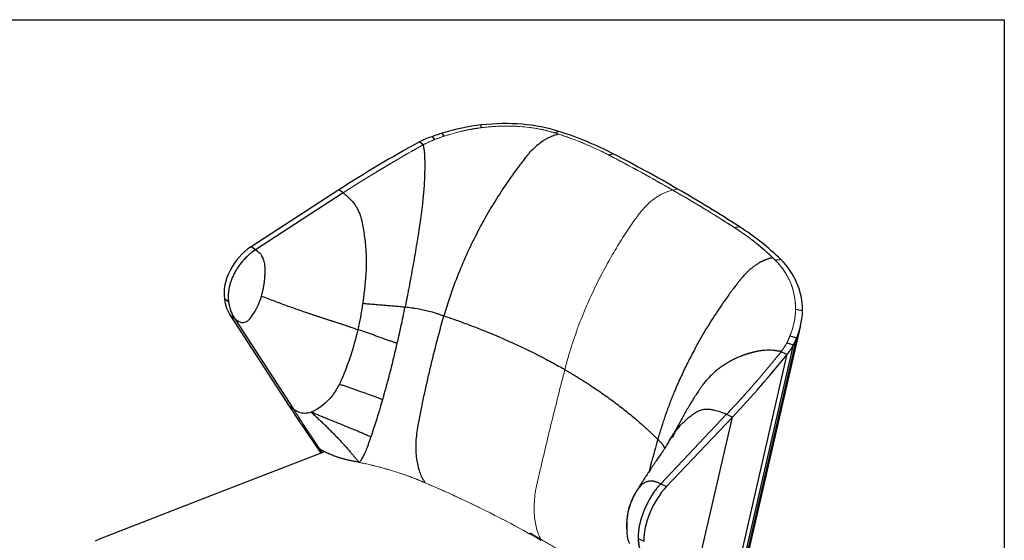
# Model space of a CAD drawing. Header units: millimetres. Extents: x 8 to 414, y 7 to 290.
# Tile 13 of 13: x 303 to 414, y 231 to 290. Entities that reach past the tile are written whole.
import ezdxf

# ---------------------------------------------------------------- set-up
doc = ezdxf.new("R2010")
doc.units = ezdxf.units.MM
doc.layers.add('KADER', color=7, linetype='Continuous')

msp = doc.modelspace()

# ---------------------------------------------------------------- linework, layer by layer
at = {"color": 7, "linetype": 'Continuous', "lineweight": 25}
for p, q in [((355.17, 277.85), (355.19, 278.16)), ((349.95, 276.53), (349.7, 276.87)), ((351, 276.9), (350.8, 277.24)), ((363.48, 277.26), (363.89, 277.45)), ((348.64, 275.92), (348.23, 276.27)), ((369.5, 274.79), (370.02, 274.93)), ((339.18, 270.87), (329.32, 264.47)), ((339.65, 270.53), (329.8, 264.13)), ((339.65, 270.53), (339.18, 270.87)), ((383.64, 266.63), (384.21, 266.74)), ((329.8, 264.13), (329.32, 264.47)), ((388.23, 262.98), (388.87, 263.03)), ((326.77, 258.26), (326.29, 258.6)), ((390.52, 257.44), (391.3, 257.31)), ((327, 256.7), (333.59, 246.54)), ((327.47, 256.35), (327, 256.7)), ((327.47, 256.35), (334.06, 246.2)), ((381.58, 214.13), (391.11, 255.63)), ((381.38, 213.82), (390.66, 254.23)), ((389.55, 253.67), (390.3, 253.43)), ((389.9, 254.45), (390.66, 254.23)), ((381.21, 213.84), (390.3, 253.43)), ((388.91, 252.67), (389.59, 252.39)), ((380.82, 214.17), (389.59, 252.39)), ((334.06, 246.2), (333.59, 246.54)), ((382.78, 245.63), (375.37, 237.82)), ((383.42, 245.32), (376.01, 237.52)), ((377.84, 221), (383.42, 245.32)), ((382.78, 245.63), (383.42, 245.32)), ((375.37, 237.82), (376.01, 237.52)), ((371.55, 233.58), (371.53, 233.39)), ((361.93, 231.45), (361.74, 231.68)), ((372.83, 231.67), (373.48, 231.36))]:
    msp.add_line(p, q, dxfattribs=at)
at = {"color": 8, "linetype": 'Continuous', "lineweight": 25}
for p, q in [((350.7, 276.8), (350.7, 276.8)), ((355.12, 277.84), (355.12, 277.85)), ((363.82, 277.15), (363.82, 277.15)), ((349.58, 276.37), (349.58, 276.38)), ((348.08, 275.61), (348.08, 275.61)), ((369.94, 274.56), (369.94, 274.57)), ((384.11, 266.32), (384.11, 266.32)), ((388.73, 262.42), (388.73, 262.43)), ((385.58, 248.69), (385.58, 248.7)), ((342.26, 240.05), (342.26, 240.05)), ((346.19, 238.96), (346.19, 238.96)), ((354.26, 235.49), (354.26, 235.49)), ((360.25, 232.39), (360.25, 232.4))]:
    msp.add_line(p, q, dxfattribs=at)
at = {"color": 144, "linetype": 'Continuous', "lineweight": 18}
for p, q in [((339.65, 270.53), (329.8, 264.13)), ((376.72, 270.84), (377.27, 270.96)), ((377.18, 270.57), (377.18, 270.58)), ((327.47, 256.35), (334.06, 246.2)), ((382.78, 245.63), (375.37, 237.82)), ((337.05, 241.69), (337.3, 241.32)), ((360.84, 232.1), (360.68, 232.3)), ((360.68, 232.3), (361.03, 232.09)), ((360.9, 232.03), (360.89, 232.03)), ((361.03, 232.09), (361.74, 231.68))]:
    msp.add_line(p, q, dxfattribs=at)
at = {"color": 7, "linetype": 'Continuous', "lineweight": 25, "flags": 128}
msp.add_lwpolyline([(337.56, 241.42), (324.86, 236.49), (312.15, 231.56)], dxfattribs=at)
at = {"color": 7, "linetype": 'Continuous', "lineweight": 25}
for centre, major_axis, ratio, start_param, end_param in [((353.65, 267.64), (14.79, 4.73), 0.644956, 1.265068, 1.557046), ((353.37, 265.75), (17.37, 5.67), 0.645531, 0.728386, 1.260117), ((351.52, 272.55), (7.04, 1.91), 0.639524, 1.657382, 1.878159), ((354.14, 265.93), (17.37, 5.67), 0.645531, 1.552096, 1.615884), ((334.41, 244.16), (48.34, 16.99), 0.647322, 0.545813, 0.71024), ((394.53, 222.3), (99.44, 35.67), 0.647746, 1.8133, 1.91562), ((172.3, 102.65), (267.7, 97.17), 0.647979, 0.498807, 0.537501), ((172.3, 102.65), (267.7, 97.17), 0.647979, 0.460113, 0.498807), ((346.03, 237.45), (48.34, 16.99), 0.647322, 0.303996, 0.468424), ((330.33, 260.75), (2.99, 4.03), 0.686747, 1.073983, 2.536494), ((373.55, 254.1), (17.37, 5.67), 0.645531, 6.073596, 6.605327), ((332.24, 261.76), (4.41, 5.93), 0.686747, 2.536494, 2.905948), ((376.2, 254.62), (14.79, 4.73), 0.644956, 5.786569, 6.078547), ((373.67, 254.65), (17.37, 5.67), 0.645531, 5.71783, 5.781618), ((383.59, 254.04), (7.04, 1.91), 0.639524, 5.53855, 5.759327), ((304.27, 274.41), (99.44, 35.67), 0.647746, 5.371372, 5.473692), ((393.96, 219.8), (-77.88, 84.1), 0.268561, 1.013314, 1.076807), ((376.48, 234.1), (2.16, 4.52), 0.461037, 0.959187, 2.421698)]:
    msp.add_ellipse(centre, major_axis=major_axis, ratio=ratio, start_param=start_param, end_param=end_param, dxfattribs=at)
at = {"color": 144, "linetype": 'Continuous', "lineweight": 18}
for centre, major_axis, ratio, start_param, end_param in [((353.37, 265.75), (16.52, 6.04), 0.64811, 0.700101, 1.231832), ((354.14, 265.93), (16.52, 6.04), 0.64811, 1.52381, 1.587599), ((353.65, 267.64), (13.94, 5.09), 0.64811, 1.231832, 1.52381), ((334.41, 244.16), (47.48, 17.36), 0.64811, 0.535673, 0.700101), ((394.53, 222.3), (98.58, 36.03), 0.64811, 1.808376, 1.910696), ((351.52, 272.55), (6.19, 2.26), 0.64811, 1.587599, 1.808376), ((172.3, 102.65), (266.84, 97.53), 0.64811, 0.496979, 0.535673), ((172.3, 102.65), (266.84, 97.53), 0.64811, 0.458285, 0.496979), ((346.03, 237.45), (47.48, 17.36), 0.64811, 0.293857, 0.458285), ((330.8, 260.4), (2.99, 4.03), 0.686747, 1.073983, 2.536494), ((373.55, 254.1), (16.52, 6.04), 0.64811, 6.045311, 6.577042), ((332.71, 261.42), (4.41, 5.93), 0.686747, 2.536494, 2.905948), ((376.2, 254.62), (13.94, 5.09), 0.64811, 5.753333, 6.045311), ((383.59, 254.04), (6.19, 2.26), 0.64811, 5.468767, 5.689545), ((373.67, 254.65), (16.52, 6.04), 0.64811, 5.689545, 5.753333), ((304.27, 274.41), (98.58, 36.03), 0.64811, 5.366448, 5.468767), ((393.96, 219.8), (-77.01, 84.06), 0.271476, 1.017305, 1.075934), ((375.83, 234.41), (2.16, 4.52), 0.461037, 0.959187, 2.421698), ((377.25, 235.71), (3.19, 6.66), 0.461037, 2.421698, 2.633815)]:
    msp.add_ellipse(centre, major_axis=major_axis, ratio=ratio, start_param=start_param, end_param=end_param, dxfattribs=at)
for points, knots in [([(363.48, 277.26), (363.45, 277.27), (363.39, 277.29), (363.3, 277.32), (363.2, 277.35), (363.11, 277.37), (362.98, 277.41), (362.79, 277.46), (362.48, 277.54), (362.08, 277.63), (361.59, 277.73), (361.09, 277.82), (360.41, 277.91), (359.72, 277.98), (359.01, 278.02), (358.47, 278.04), (357.93, 278.04), (357.38, 278.03), (356.83, 278.01), (356.39, 277.98), (356.06, 277.95), (355.83, 277.93), (355.61, 277.9), (355.39, 277.88), (355.24, 277.86), (355.17, 277.85)], [0, 0, 0, 0, 0.012208, 0.024347, 0.03642, 0.048428, 0.060371, 0.09065, 0.121111, 0.182302, 0.243646, 0.305462, 0.367484, 0.492456, 0.555313, 0.618425, 0.681656, 0.745163, 0.808664, 0.872439, 0.897908, 0.923394, 0.948902, 0.974435, 1, 1, 1, 1]), ([(351, 276.9), (350.96, 276.89), (350.87, 276.86), (350.74, 276.81), (350.61, 276.77), (350.46, 276.71), (350.29, 276.66), (350.12, 276.59), (350, 276.55), (349.95, 276.53)], [0, 0, 0, 0, 0.125483, 0.249344, 0.373086, 0.499152, 0.671147, 0.838086, 1, 1, 1, 1]), ([(355.17, 277.85), (355.13, 277.85), (355.05, 277.84), (354.92, 277.82), (354.8, 277.8), (354.68, 277.78), (354.55, 277.77), (354.43, 277.75), (354.31, 277.73), (354.19, 277.7), (354.06, 277.68), (353.94, 277.66), (353.82, 277.64), (353.7, 277.61), (353.57, 277.59), (353.45, 277.56), (353.33, 277.54), (353.2, 277.51), (352.95, 277.45), (352.56, 277.36), (352.12, 277.24), (351.78, 277.14), (351.55, 277.07), (351.35, 277.01), (351.18, 276.96), (351.06, 276.92), (351, 276.9)], [0, 0, 0, 0, 0.0289433, 0.0579, 0.0868728, 0.1158641, 0.1448761, 0.1739108, 0.2029704, 0.2320568, 0.261172, 0.2903182, 0.3194974, 0.3487117, 0.3779632, 0.407254, 0.4365861, 0.4659617, 0.4953827, 0.6209557, 0.7469157, 0.810193, 0.8733166, 0.9150179, 0.9572446, 1, 1, 1, 1]), ([(363.91, 277.12), (363.84, 277.15), (363.69, 277.19), (363.55, 277.24), (363.48, 277.26)], [0, 0, 0, 0, 0.513271, 1, 1, 1, 1]), ([(369.5, 274.79), (369.46, 274.82), (369.37, 274.86), (369.24, 274.93), (369.11, 275), (368.97, 275.06), (368.78, 275.16), (368.51, 275.29), (368.18, 275.45), (367.84, 275.6), (367.38, 275.81), (366.8, 276.05), (366.1, 276.34), (365.5, 276.57), (365.01, 276.75), (364.69, 276.86), (364.4, 276.96), (364.16, 277.04), (363.99, 277.1), (363.91, 277.12)], [0, 0, 0, 0, 0.0254189, 0.0505932, 0.0755234, 0.1002098, 0.1246529, 0.1868242, 0.2494231, 0.3120557, 0.3743021, 0.4992789, 0.6243164, 0.7494948, 0.8120808, 0.8747165, 0.9161456, 0.9579059, 1, 1, 1, 1]), ([(348.64, 275.92), (348.54, 275.87), (348.34, 275.76), (348.06, 275.6), (347.77, 275.44), (347.2, 275.11), (346.34, 274.62), (345.2, 273.96), (344.07, 273.29), (342.96, 272.61), (342.03, 272.04), (341.29, 271.58), (340.75, 271.23), (340.2, 270.88), (339.83, 270.64), (339.65, 270.53)], [0, 0, 0, 0, 0.031791, 0.062347, 0.093541, 0.124716, 0.249522, 0.374417, 0.499386, 0.624438, 0.749557, 0.811953, 0.87449, 0.937172, 1, 1, 1, 1]), ([(349.95, 276.53), (349.92, 276.52), (349.88, 276.5), (349.81, 276.47), (349.74, 276.45), (349.68, 276.42), (349.58, 276.38), (349.44, 276.32), (349.28, 276.25), (349.11, 276.17), (348.97, 276.1), (348.85, 276.03), (348.74, 275.98), (348.67, 275.94), (348.64, 275.92)], [0, 0, 0, 0, 0.050162, 0.100043, 0.149649, 0.198986, 0.248058, 0.372618, 0.497753, 0.622885, 0.748576, 0.832611, 0.916412, 1, 1, 1, 1]), ([(376.72, 270.84), (376.62, 270.9), (376.4, 271.02), (376.08, 271.21), (375.75, 271.39), (375.43, 271.58), (375.11, 271.76), (374.78, 271.94), (374.46, 272.13), (374.13, 272.31), (373.8, 272.49), (373.48, 272.67), (372.96, 272.95), (372.25, 273.34), (371.49, 273.75), (370.88, 274.07), (370.42, 274.32), (369.96, 274.56), (369.65, 274.72), (369.5, 274.79)], [0, 0, 0, 0, 0.045651, 0.091262, 0.136833, 0.182363, 0.227854, 0.273305, 0.318716, 0.364089, 0.409422, 0.454716, 0.499971, 0.625215, 0.749981, 0.812029, 0.874989, 0.939672, 1, 1, 1, 1]), ([(375.65, 270.47), (375.51, 270.4), (375.37, 270.33), (375.1, 270.18), (374.97, 270.1), (374.71, 269.92), (374.59, 269.83), (374.34, 269.64), (374.22, 269.54), (373.86, 269.22), (373.64, 268.99), (373.31, 268.62), (373.2, 268.49), (373.04, 268.3), (372.99, 268.23), (372.88, 268.09), (372.83, 268.02), (372.78, 267.95)], [0, 0, 0, 0, 0.125, 0.125, 0.25, 0.25, 0.375, 0.375, 0.5, 0.5, 0.75, 0.75, 0.875, 0.875, 0.9375, 0.9375, 1, 1, 1, 1]), ([(375.65, 270.47), (375.51, 270.4), (375.37, 270.33), (375.1, 270.18), (374.97, 270.1), (374.71, 269.92), (374.59, 269.83), (374.34, 269.64), (374.22, 269.54), (373.86, 269.22), (373.64, 268.99), (373.31, 268.62), (373.2, 268.49), (373.04, 268.3), (372.99, 268.23), (372.88, 268.09), (372.83, 268.02), (372.78, 267.95)], [0, 0, 0, 0, 0.125, 0.125, 0.25, 0.25, 0.375, 0.375, 0.5, 0.5, 0.75, 0.75, 0.875, 0.875, 0.9375, 0.9375, 1, 1, 1, 1]), ([(376.72, 270.84), (376.54, 270.8), (376.35, 270.74), (376.08, 270.65), (375.99, 270.61), (375.82, 270.54), (375.73, 270.51), (375.65, 270.47)], [0, 0, 0, 0, 0.5, 0.5, 0.75, 0.75, 1, 1, 1, 1]), ([(376.72, 270.84), (376.54, 270.8), (376.35, 270.74), (376.08, 270.65), (375.99, 270.61), (375.82, 270.54), (375.73, 270.51), (375.65, 270.47)], [0, 0, 0, 0, 0.5, 0.5, 0.75, 0.75, 1, 1, 1, 1]), ([(376.72, 270.84), (376.83, 270.78), (377.05, 270.65), (377.37, 270.46), (377.69, 270.28), (378.01, 270.09), (378.33, 269.9), (378.65, 269.71), (378.96, 269.52), (379.28, 269.33), (379.59, 269.15), (379.91, 268.96), (380.41, 268.65), (381.09, 268.24), (381.8, 267.8), (382.37, 267.44), (382.8, 267.17), (383.22, 266.9), (383.51, 266.72), (383.64, 266.63)], [0, 0, 0, 0, 0.045651, 0.091262, 0.136833, 0.182363, 0.227854, 0.273305, 0.318716, 0.364089, 0.409422, 0.454716, 0.499971, 0.625215, 0.749981, 0.812029, 0.874989, 0.939672, 1, 1, 1, 1]), ([(372.78, 267.95), (372.73, 267.88), (372.68, 267.81), (372.58, 267.67), (372.52, 267.59), (372.37, 267.37), (372.27, 267.23), (371.96, 266.78), (371.76, 266.49), (371.16, 265.58), (370.76, 264.96), (369.99, 263.68), (369.62, 263.03), (368.88, 261.69), (368.52, 261), (367.83, 259.59), (367.49, 258.86), (366.83, 257.36), (366.51, 256.59), (365.91, 255), (365.62, 254.18), (365.07, 252.47), (364.81, 251.59), (364.58, 250.66)], [0, 0, 0, 0, 0.015625, 0.015625, 0.03125, 0.03125, 0.0625, 0.0625, 0.125, 0.125, 0.25, 0.25, 0.375, 0.375, 0.5, 0.5, 0.625, 0.625, 0.75, 0.75, 0.875, 0.875, 1, 1, 1, 1]), ([(372.78, 267.95), (372.73, 267.88), (372.68, 267.81), (372.58, 267.67), (372.52, 267.59), (372.37, 267.37), (372.27, 267.23), (371.96, 266.78), (371.76, 266.49), (371.16, 265.58), (370.76, 264.96), (369.99, 263.68), (369.62, 263.03), (368.88, 261.69), (368.52, 261), (367.83, 259.59), (367.49, 258.86), (366.83, 257.36), (366.51, 256.59), (365.91, 255), (365.62, 254.18), (365.07, 252.47), (364.81, 251.59), (364.58, 250.66)], [0, 0, 0, 0, 0.015625, 0.015625, 0.03125, 0.03125, 0.0625, 0.0625, 0.125, 0.125, 0.25, 0.25, 0.375, 0.375, 0.5, 0.5, 0.625, 0.625, 0.75, 0.75, 0.875, 0.875, 1, 1, 1, 1]), ([(383.64, 266.63), (383.68, 266.6), (383.76, 266.55), (383.88, 266.47), (384, 266.4), (384.12, 266.32), (384.29, 266.2), (384.52, 266.05), (384.81, 265.85), (385.09, 265.64), (385.46, 265.37), (385.92, 265.02), (386.45, 264.59), (386.88, 264.23), (387.22, 263.93), (387.44, 263.73), (387.63, 263.55), (387.79, 263.4), (387.9, 263.3), (387.95, 263.25)], [0, 0, 0, 0, 0.0254189, 0.0505932, 0.0755234, 0.1002098, 0.1246529, 0.1868242, 0.2494231, 0.3120557, 0.3743021, 0.4992789, 0.6243164, 0.7494948, 0.8120808, 0.8747165, 0.9161456, 0.9579059, 1, 1, 1, 1]), ([(387.95, 263.25), (388, 263.2), (388.09, 263.11), (388.18, 263.02), (388.23, 262.98)], [0, 0, 0, 0, 0.513271, 1, 1, 1, 1]), ([(388.23, 262.98), (388.24, 262.96), (388.28, 262.92), (388.34, 262.86), (388.39, 262.81), (388.45, 262.75), (388.53, 262.66), (388.63, 262.55), (388.8, 262.35), (389, 262.09), (389.23, 261.78), (389.43, 261.45), (389.69, 261.01), (389.91, 260.55), (390.09, 260.08), (390.21, 259.71), (390.31, 259.35), (390.39, 258.97), (390.45, 258.6), (390.49, 258.29), (390.51, 258.06), (390.51, 257.91), (390.52, 257.75), (390.52, 257.6), (390.52, 257.49), (390.52, 257.44)], [0, 0, 0, 0, 0.012208, 0.024347, 0.03642, 0.048428, 0.060371, 0.09065, 0.121111, 0.182302, 0.243646, 0.305462, 0.367484, 0.492456, 0.555313, 0.618425, 0.681656, 0.745163, 0.808664, 0.872439, 0.897908, 0.923394, 0.948902, 0.974435, 1, 1, 1, 1]), ([(390.52, 257.44), (390.52, 257.41), (390.52, 257.36), (390.52, 257.27), (390.52, 257.18), (390.51, 257.1), (390.51, 257.01), (390.5, 256.92), (390.49, 256.84), (390.48, 256.75), (390.48, 256.66), (390.46, 256.58), (390.45, 256.49), (390.44, 256.4), (390.43, 256.31), (390.41, 256.22), (390.4, 256.14), (390.38, 256.05), (390.34, 255.86), (390.27, 255.58), (390.19, 255.27), (390.11, 255.02), (390.05, 254.85), (389.99, 254.7), (389.95, 254.58), (389.91, 254.49), (389.9, 254.45)], [0, 0, 0, 0, 0.0289433, 0.0579, 0.0868728, 0.1158641, 0.1448761, 0.1739108, 0.2029704, 0.2320568, 0.261172, 0.2903182, 0.3194974, 0.3487117, 0.3779632, 0.407254, 0.4365861, 0.4659617, 0.4953827, 0.6209557, 0.7469157, 0.810193, 0.8733166, 0.9150179, 0.9572446, 1, 1, 1, 1]), ([(389.55, 253.67), (389.54, 253.65), (389.52, 253.62), (389.49, 253.57), (389.47, 253.51), (389.44, 253.46), (389.4, 253.39), (389.34, 253.29), (389.26, 253.16), (389.18, 253.04), (389.1, 252.93), (389.03, 252.83), (388.97, 252.75), (388.93, 252.7), (388.91, 252.67)], [0, 0, 0, 0, 0.050162, 0.100043, 0.149649, 0.198986, 0.248058, 0.372618, 0.497753, 0.622885, 0.748576, 0.832611, 0.916412, 1, 1, 1, 1]), ([(389.9, 254.45), (389.88, 254.42), (389.86, 254.35), (389.81, 254.25), (389.77, 254.16), (389.72, 254.05), (389.67, 253.93), (389.61, 253.79), (389.57, 253.71), (389.55, 253.67)], [0, 0, 0, 0, 0.125483, 0.249344, 0.373086, 0.499152, 0.671147, 0.838086, 1, 1, 1, 1]), ([(388.91, 252.67), (388.85, 252.59), (388.73, 252.44), (388.55, 252.22), (388.37, 252), (388.01, 251.55), (387.46, 250.88), (386.71, 250), (385.95, 249.12), (385.18, 248.24), (384.53, 247.51), (383.99, 246.93), (383.59, 246.49), (383.19, 246.06), (382.92, 245.77), (382.78, 245.63)], [0, 0, 0, 0, 0.031791, 0.062347, 0.093541, 0.124716, 0.249522, 0.374417, 0.499386, 0.624438, 0.749557, 0.811953, 0.87449, 0.937172, 1, 1, 1, 1]), ([(364.58, 250.66), (364.1, 248.76), (363.13, 244.95), (362.15, 240.82), (361.55, 238.26), (361.32, 237.26), (361.19, 236.28), (361.12, 235.34), (361.14, 234.44), (361.23, 233.59), (361.39, 232.81), (361.6, 232.14), (361.78, 231.77), (361.86, 231.61)], [0, 0, 0, 0, 0.282863, 0.56598, 0.615855, 0.665739, 0.71566, 0.765617, 0.815604, 0.864722, 0.913856, 0.963002, 1, 1, 1, 1]), ([(364.58, 250.66), (364.1, 248.76), (363.13, 244.95), (362.15, 240.82), (361.55, 238.26), (361.32, 237.26), (361.19, 236.28), (361.12, 235.34), (361.14, 234.44), (361.23, 233.59), (361.39, 232.81), (361.6, 232.14), (361.78, 231.77), (361.86, 231.61)], [0, 0, 0, 0, 0.282863, 0.56598, 0.615855, 0.665739, 0.71566, 0.765617, 0.815604, 0.864722, 0.913856, 0.963002, 1, 1, 1, 1]), ([(334.06, 246.2), (334.12, 246.12), (334.22, 245.95), (334.39, 245.7), (334.55, 245.45), (334.71, 245.2), (334.88, 244.95), (335.04, 244.7), (335.2, 244.45), (335.37, 244.2), (335.58, 243.89), (335.83, 243.5), (336.13, 243.05), (336.44, 242.6), (336.74, 242.15), (336.95, 241.85), (337.05, 241.69)], [0, 0, 0, 0, 0.055809, 0.111571, 0.167285, 0.222953, 0.278573, 0.334147, 0.389675, 0.445156, 0.500592, 0.600564, 0.700489, 0.800369, 0.900206, 1, 1, 1, 1]), ([(341.46, 240.22), (341.37, 240.24), (341.28, 240.26), (341.11, 240.29), (341.02, 240.31), (340.84, 240.34), (340.75, 240.36), (340.58, 240.39), (340.49, 240.41), (340.23, 240.47), (340.06, 240.51), (339.72, 240.6), (339.55, 240.65), (339.06, 240.79), (338.75, 240.9), (338.29, 241.08), (338.13, 241.15), (337.84, 241.28), (337.7, 241.35), (337.56, 241.42)], [0, 0, 0, 0, 0.0625, 0.0625, 0.125, 0.125, 0.1875, 0.1875, 0.25, 0.25, 0.375, 0.375, 0.5, 0.5, 0.75, 0.75, 0.875, 0.875, 1, 1, 1, 1]), ([(348.89, 237.92), (348.75, 237.98), (348.6, 238.04), (348.32, 238.16), (348.18, 238.22), (347.89, 238.34), (347.74, 238.4), (347.45, 238.51), (347.3, 238.57), (347.01, 238.68), (346.86, 238.73), (346.56, 238.84), (346.41, 238.89), (345.95, 239.05), (345.64, 239.14), (344.71, 239.43), (344.08, 239.61), (343.11, 239.86), (342.78, 239.94), (342.13, 240.08), (341.79, 240.16), (341.46, 240.22)], [0, 0, 0, 0, 0.0625, 0.0625, 0.125, 0.125, 0.1875, 0.1875, 0.25, 0.25, 0.3125, 0.3125, 0.375, 0.375, 0.5, 0.5, 0.75, 0.75, 0.875, 0.875, 1, 1, 1, 1]), ([(348.89, 237.92), (348.74, 237.99), (348.62, 238.04), (348.38, 238.14), (348.18, 238.22), (347.78, 238.38), (347.08, 238.65), (346.15, 238.98), (344.87, 239.39), (343.78, 239.69), (342.79, 239.93), (342.13, 240.08), (341.68, 240.18), (341.46, 240.22)], [0, 0, 0, 0, 0.065151, 0.065151, 0.107953, 0.150756, 0.23636, 0.407569, 0.535976, 0.749987, 0.833354, 0.916578, 1, 1, 1, 1]), ([(361.89, 231.47), (361.02, 231.97), (359.26, 232.96), (356.82, 234.23), (354.64, 235.31), (352.76, 236.21), (350.85, 237.08), (349.54, 237.64), (348.89, 237.92)], [0, 0, 0, 0, 0.215261, 0.4339612, 0.5752655, 0.7166516, 0.8582846, 1, 1, 1, 1]), ([(361.93, 231.45), (361.76, 231.55), (361.09, 231.93), (359.21, 232.98), (356.21, 234.56), (353.19, 236.01), (351.08, 236.97), (349.93, 237.48), (349.24, 237.77), (348.89, 237.92)], [0, 0, 0, 0, 0.041691, 0.166688, 0.458342, 0.749997, 0.849998, 0.924948, 1, 1, 1, 1]), ([(361.74, 231.68), (361.82, 231.63), (362, 231.53), (362.25, 231.38), (362.51, 231.23), (362.76, 231.08), (363.02, 230.93), (363.27, 230.78), (363.53, 230.63), (363.78, 230.48), (364.03, 230.32), (364.28, 230.17), (364.53, 230.01), (364.77, 229.86), (365.02, 229.7), (365.27, 229.55), (365.51, 229.39), (365.76, 229.24), (366, 229.08), (366.24, 228.93), (366.48, 228.77), (366.72, 228.61), (366.96, 228.45), (367.19, 228.29), (367.43, 228.14), (367.67, 227.98), (367.9, 227.82), (368.13, 227.66), (368.37, 227.5), (368.6, 227.33), (368.83, 227.17), (369.06, 227.01), (369.29, 226.85), (369.51, 226.69), (369.74, 226.52), (369.96, 226.36), (370.26, 226.15), (370.62, 225.88), (371.05, 225.56), (371.47, 225.24), (371.89, 224.92), (372.31, 224.59), (372.58, 224.37), (372.72, 224.26)], [0, 0, 0, 0, 0.021426, 0.04285, 0.064271, 0.08569, 0.107107, 0.128522, 0.149935, 0.171348, 0.192759, 0.214171, 0.235582, 0.256994, 0.278407, 0.299821, 0.321235, 0.342651, 0.364067, 0.385485, 0.406902, 0.428321, 0.44974, 0.47116, 0.492579, 0.513999, 0.535419, 0.556839, 0.578258, 0.599677, 0.621095, 0.642512, 0.663929, 0.685344, 0.706758, 0.72817, 0.749582, 0.791305, 0.833028, 0.874755, 0.91649, 0.958238, 1, 1, 1, 1])]:
    msp.add_open_spline(points, degree=3, knots=knots, dxfattribs=at)
at = {"color": 7, "linetype": 'Continuous', "lineweight": 25}
for points, knots in [([(363.91, 277.12), (363.81, 277.1), (363.72, 277.08), (363.54, 277.03), (363.45, 277), (363.27, 276.93), (363.18, 276.9), (363, 276.83), (362.92, 276.79), (362.83, 276.75)], [0, 0, 0, 0, 0.25, 0.25, 0.5, 0.5, 0.75, 0.75, 1, 1, 1, 1]), ([(348.64, 275.92), (348.64, 275.91), (348.64, 275.88), (348.66, 275.84), (348.68, 275.75), (348.72, 275.56), (348.76, 275.31), (348.79, 275.03), (348.8, 274.8), (348.81, 274.61), (348.82, 274.46), (348.82, 274.37), (348.82, 274.33), (348.82, 274.32)], [0, 0, 0, 0, 0.031256, 0.06251, 0.125012, 0.250017, 0.499943, 0.624954, 0.749967, 0.874978, 0.937479, 0.975079, 1, 1, 1, 1]), ([(362.83, 276.75), (362.71, 276.7), (362.58, 276.63), (362.34, 276.5), (362.23, 276.43), (361.88, 276.2), (361.66, 276.03), (361.22, 275.67), (361.02, 275.47), (360.71, 275.15), (360.61, 275.04), (360.47, 274.88), (360.42, 274.82), (360.32, 274.7), (360.28, 274.65), (360.23, 274.59)], [0, 0, 0, 0, 0.125, 0.125, 0.25, 0.25, 0.5, 0.5, 0.75, 0.75, 0.875, 0.875, 0.9375, 0.9375, 1, 1, 1, 1]), ([(360.23, 274.59), (360.17, 274.51), (360.11, 274.44), (360, 274.29), (359.94, 274.22), (359.77, 273.99), (359.65, 273.84), (359.31, 273.39), (359.08, 273.08), (358.41, 272.15), (357.97, 271.51), (357.11, 270.2), (356.69, 269.53), (355.86, 268.14), (355.46, 267.43), (354.68, 265.96), (354.29, 265.21), (353.56, 263.66), (353.2, 262.86), (352.51, 261.2), (352.18, 260.35), (351.56, 258.58), (351.26, 257.66), (350.99, 256.69)], [0, 0, 0, 0, 0.015625, 0.015625, 0.03125, 0.03125, 0.0625, 0.0625, 0.125, 0.125, 0.25, 0.25, 0.375, 0.375, 0.5, 0.5, 0.625, 0.625, 0.75, 0.75, 0.875, 0.875, 1, 1, 1, 1]), ([(348.82, 274.32), (348.82, 274.3), (348.83, 274.27), (348.83, 274.2), (348.83, 274.09), (348.83, 273.86), (348.83, 273.38), (348.82, 272.67), (348.78, 271.77), (348.71, 270.65), (348.59, 269.41), (348.45, 268.28), (348.37, 267.63), (348.32, 267.33), (348.3, 267.19), (348.28, 267.04), (348.26, 266.94), (348.25, 266.89)], [0, 0, 0, 0, 0.006901, 0.01563, 0.031258, 0.062515, 0.125025, 0.250009, 0.375027, 0.500028, 0.699951, 0.849964, 0.924982, 0.943981, 0.962491, 0.980091, 1, 1, 1, 1]), ([(339.65, 270.53), (339.76, 270.45), (339.98, 270.27), (340.3, 269.98), (340.62, 269.64), (340.83, 269.39), (341.02, 269.15), (341.18, 268.91), (341.39, 268.49), (341.58, 268.02), (341.67, 267.69), (341.76, 267.28), (341.87, 266.75), (342.01, 265.93), (342.12, 265.08), (342.2, 264.25), (342.24, 263.44), (342.25, 262.68), (342.24, 261.97), (342.21, 261.54), (342.18, 261.02), (342.13, 260.42), (342.02, 259.33), (341.92, 258.58), (341.85, 258.11)], [0.2386995, 0.2386995, 0.2386995, 0.2386995, 0.2707791, 0.3028587, 0.3349383, 0.367018, 0.367018, 0.3921179, 0.4172179, 0.4423178, 0.4674178, 0.4674178, 0.5058973, 0.5443769, 0.5828564, 0.621336, 0.6598155, 0.6982951, 0.7367746, 0.7752542, 0.7752542, 0.8331849, 0.8911155, 1, 1, 1, 1]), ([(348.25, 266.89), (348.25, 266.84), (348.23, 266.75), (348.21, 266.61), (348.19, 266.46), (348.16, 266.26), (348.12, 266.01), (348.06, 265.62), (347.98, 265.14), (347.85, 264.36), (347.69, 263.39), (347.48, 262.24), (347.28, 261.09), (347.1, 260.14), (346.95, 259.39), (346.86, 258.88), (346.77, 258.43), (346.69, 258.05), (346.64, 257.82), (346.62, 257.7)], [0, 0, 0, 0, 0.014369, 0.029579, 0.045621, 0.062498, 0.093863, 0.124996, 0.187604, 0.249994, 0.37507, 0.500012, 0.625269, 0.750002, 0.81133, 0.875001, 0.91978, 0.961466, 1, 1, 1, 1]), ([(329.8, 264.13), (329.78, 264.12), (329.74, 264.1), (329.69, 264.06), (329.64, 264.03), (329.57, 263.98), (329.49, 263.92), (329.37, 263.83), (329.24, 263.73), (329.03, 263.55), (328.76, 263.3), (328.45, 262.97), (328.15, 262.62), (327.88, 262.25), (327.63, 261.87), (327.41, 261.47), (327.22, 261.06), (327.06, 260.65), (326.92, 260.24), (326.82, 259.82), (326.76, 259.42), (326.73, 259.11), (326.73, 258.91), (326.73, 258.8), (326.73, 258.69), (326.74, 258.58), (326.74, 258.47), (326.75, 258.36), (326.76, 258.29), (326.77, 258.26)], [0, 0, 0, 0, 0.009091, 0.018111, 0.027062, 0.03595, 0.053912, 0.071879, 0.098816, 0.125729, 0.188468, 0.251143, 0.313742, 0.376281, 0.438753, 0.501176, 0.563551, 0.625896, 0.688217, 0.750532, 0.812835, 0.875187, 0.892982, 0.910768, 0.928557, 0.946362, 0.964195, 0.982069, 1, 1, 1, 1]), ([(330.47, 258.92), (330.48, 258.94), (330.49, 258.99), (330.51, 259.06), (330.53, 259.13), (330.55, 259.21), (330.57, 259.28), (330.6, 259.4), (330.64, 259.58), (330.69, 259.8), (330.73, 260.02), (330.78, 260.32), (330.83, 260.69), (330.86, 261.12), (330.88, 261.48), (330.88, 261.72), (330.88, 261.86), (330.88, 261.96), (330.88, 262.06), (330.88, 262.16), (330.87, 262.25), (330.86, 262.36), (330.85, 262.5), (330.81, 262.7), (330.75, 262.93), (330.65, 263.18), (330.55, 263.38), (330.46, 263.52), (330.38, 263.62), (330.32, 263.69), (330.26, 263.75), (330.21, 263.79), (330.17, 263.83), (330.13, 263.87), (330.07, 263.91), (330.01, 263.97), (329.94, 264.02), (329.87, 264.08), (329.82, 264.11), (329.8, 264.13)], [0, 0, 0, 0, 0.013008, 0.026029, 0.039066, 0.052119, 0.065192, 0.078284, 0.117364, 0.156299, 0.194709, 0.233245, 0.308417, 0.379897, 0.45143, 0.485433, 0.501736, 0.518703, 0.536917, 0.551179, 0.566172, 0.581047, 0.607625, 0.6343, 0.683287, 0.730932, 0.779351, 0.804501, 0.829264, 0.854274, 0.86729, 0.880951, 0.893853, 0.90369, 0.921429, 0.939059, 0.959405, 0.979717, 1, 1, 1, 1]), ([(386.87, 262.87), (386.86, 262.87), (386.82, 262.85), (386.77, 262.82), (386.71, 262.8), (386.66, 262.77), (386.61, 262.74), (386.56, 262.72), (386.46, 262.66), (386.33, 262.58), (386.1, 262.44), (385.81, 262.24), (385.48, 261.98), (385.16, 261.69), (384.91, 261.43), (384.7, 261.22), (384.58, 261.08), (384.48, 260.97), (384.41, 260.88), (384.34, 260.8), (384.3, 260.74), (384.27, 260.71)], [0, 0, 0, 0, 0.019881, 0.039608, 0.059182, 0.078606, 0.097882, 0.117015, 0.13601, 0.201123, 0.266642, 0.392033, 0.516884, 0.638068, 0.759252, 0.81936, 0.879479, 0.909747, 0.939664, 0.968392, 1, 1, 1, 1]), ([(387.95, 263.25), (387.93, 263.24), (387.89, 263.23), (387.84, 263.22), (387.78, 263.2), (387.73, 263.19), (387.64, 263.17), (387.54, 263.13), (387.4, 263.09), (387.27, 263.04), (387.15, 262.99), (387.05, 262.95), (386.96, 262.91), (386.9, 262.89), (386.87, 262.87)], [0, 0, 0, 0, 0.0538398, 0.1071496, 0.1599334, 0.2121972, 0.2639494, 0.390524, 0.5177022, 0.6399667, 0.7626203, 0.8433938, 0.9225124, 1, 1, 1, 1]), ([(384.27, 260.71), (384.25, 260.68), (384.21, 260.63), (384.15, 260.55), (384.08, 260.46), (384, 260.36), (383.89, 260.22), (383.75, 260.04), (383.56, 259.78), (383.35, 259.51), (383.12, 259.2), (382.75, 258.68), (382.23, 257.95), (381.35, 256.64), (380.28, 254.94), (379.21, 253.02), (378.31, 251.28), (377.57, 249.73), (377.02, 248.47), (376.63, 247.51), (376.38, 246.87), (376.14, 246.23), (375.95, 245.7), (375.8, 245.28), (375.7, 244.97), (375.6, 244.66), (375.5, 244.35), (375.4, 244.05), (375.3, 243.74), (375.21, 243.43), (375.12, 243.12), (375.06, 242.92), (375.03, 242.81)], [0, 0, 0, 0, 0.004729, 0.009892, 0.015487, 0.021517, 0.027979, 0.042281, 0.05603, 0.075003, 0.093781, 0.112367, 0.169332, 0.226295, 0.344091, 0.461919, 0.546315, 0.630608, 0.715051, 0.749326, 0.783596, 0.817879, 0.852194, 0.868599, 0.885004, 0.901411, 0.917822, 0.934239, 0.950664, 0.967098, 0.983542, 1, 1, 1, 1]), ([(326.77, 258.26), (326.77, 258.24), (326.78, 258.2), (326.79, 258.14), (326.8, 258.08), (326.81, 258.02), (326.82, 257.96), (326.83, 257.91), (326.84, 257.85), (326.86, 257.79), (326.89, 257.67), (326.94, 257.48), (327.02, 257.23), (327.12, 257), (327.22, 256.77), (327.31, 256.61), (327.38, 256.51), (327.41, 256.46), (327.44, 256.41), (327.46, 256.37), (327.47, 256.35)], [0, 0, 0, 0, 0.0275607, 0.0551607, 0.0827964, 0.1104728, 0.1381968, 0.1659726, 0.1938023, 0.2216879, 0.2496331, 0.3744739, 0.499483, 0.6245368, 0.7495965, 0.8747574, 0.9060941, 0.9373698, 0.9678222, 1, 1, 1, 1]), ([(327.47, 256.35), (327.62, 256.25), (327.77, 256.15), (328.01, 256.02), (328.1, 255.99), (328.54, 255.9), (328.88, 256.04), (329.32, 256.56), (329.48, 256.78), (329.97, 257.56), (330.26, 258.21), (330.47, 258.92)], [0, 0, 0, 0, 0.120945, 0.120945, 0.193245, 0.193245, 0.457117, 0.457117, 0.615504, 0.615504, 1, 1, 1, 1]), ([(330.47, 258.92), (330.95, 258.74), (331.89, 258.38), (333.28, 257.86), (334.42, 257.46), (335.21, 257.18), (335.66, 257.03), (336, 256.92), (336.33, 256.81), (336.66, 256.7), (336.99, 256.59), (337.26, 256.5), (337.48, 256.43), (337.65, 256.38), (337.81, 256.32), (337.97, 256.27), (338.13, 256.22), (338.35, 256.15), (338.62, 256.06), (338.95, 255.96), (339.28, 255.85), (339.62, 255.74), (339.95, 255.63), (340.28, 255.51), (340.73, 255.36), (341.07, 255.24), (341.3, 255.16)], [0, 0, 0, 0, 0.125, 0.25, 0.375, 0.4375, 0.46875, 0.5, 0.53125, 0.5625, 0.59375, 0.625, 0.640625, 0.65625, 0.671875, 0.6875, 0.703125, 0.71875, 0.75, 0.78125, 0.8125, 0.84375, 0.875, 0.90625, 0.9375, 1, 1, 1, 1]), ([(341.85, 258.11), (341.85, 258.08), (341.77, 257.54), (341.6, 256.55), (341.41, 255.62), (341.3, 255.16)], [0, 0, 0, 0, 0.0069769, 0.1228382, 0.2386995, 0.2386995, 0.2386995, 0.2386995]), ([(341.85, 258.11), (341.97, 258.1), (342.19, 258.08), (342.54, 258.05), (342.88, 258.03), (343.21, 258), (343.55, 257.97), (343.89, 257.94), (344.32, 257.91), (344.83, 257.86), (345.42, 257.81), (346.02, 257.76), (346.42, 257.72), (346.62, 257.7)], [0, 0, 0, 0, 0.071778, 0.143437, 0.21498, 0.286406, 0.357718, 0.428915, 0.5, 0.624734, 0.749645, 0.874733, 1, 1, 1, 1]), ([(345.73, 253.58), (345.79, 253.85), (345.94, 254.48), (346.16, 255.48), (346.39, 256.59), (346.55, 257.33), (346.62, 257.7)], [0, 0, 0, 0, 0.0392764, 0.090422, 0.1415676, 0.1927132, 0.1927132, 0.1927132, 0.1927132]), ([(346.62, 257.7), (346.74, 257.69), (346.99, 257.66), (347.36, 257.62), (347.93, 257.53), (348.57, 257.41), (349.34, 257.22), (349.9, 257.07), (350.32, 256.93), (350.55, 256.85), (350.67, 256.81), (350.82, 256.76), (350.9, 256.73), (350.99, 256.69)], [0, 0, 0, 0, 0.083422, 0.166646, 0.250013, 0.464024, 0.592431, 0.76364, 0.849244, 0.892047, 0.934849, 0.934849, 1, 1, 1, 1]), ([(348.89, 237.92), (348.64, 238.29), (348.24, 239.11), (347.89, 240.6), (347.81, 242.3), (347.95, 243.53), (348.25, 245.19), (348.65, 247.26), (349.34, 250.38), (350.11, 253.53), (350.69, 255.64), (350.99, 256.69)], [0, 0, 0, 0, 0.095018, 0.190037, 0.285055, 0.380073, 0.380073, 0.535055, 0.690037, 0.845018, 1, 1, 1, 1]), ([(350.99, 256.69), (351.36, 256.57), (352.1, 256.32), (353.32, 255.88), (355.56, 255.04), (358.72, 253.71), (361.82, 252.19), (363.73, 251.14), (364.41, 250.76), (364.58, 250.66)], [0, 0, 0, 0, 0.075052, 0.150002, 0.250003, 0.541658, 0.833312, 0.958309, 1, 1, 1, 1]), ([(341.3, 255.16), (340.85, 253.19), (340.25, 251.33), (339.42, 249.42), (339.33, 249.22), (339.23, 249.03)], [0.5688186, 0.5688186, 0.5688186, 0.5688186, 0.9533146, 0.9533146, 1, 1, 1, 1]), ([(345.73, 253.58), (345.66, 253.6), (345.53, 253.65), (345.33, 253.73), (345.13, 253.8), (344.93, 253.87), (344.73, 253.94), (344.53, 254.02), (344.34, 254.09), (344.14, 254.16), (343.71, 254.31), (343.05, 254.55), (342.39, 254.78), (341.96, 254.93), (341.74, 255.01), (341.52, 255.09), (341.37, 255.14), (341.3, 255.16)], [0, 0, 0, 0, 0.0444652, 0.0889231, 0.1333745, 0.1778202, 0.2222609, 0.2666974, 0.3111303, 0.3555603, 0.3999883, 0.5999885, 0.8000291, 0.8500318, 0.9000417, 0.9500158, 1, 1, 1, 1]), ([(344.1, 247.27), (344.11, 247.28), (344.15, 247.45), (344.25, 247.78), (344.38, 248.26), (344.51, 248.74), (344.65, 249.23), (344.78, 249.72), (344.95, 250.39), (345.17, 251.24), (345.42, 252.27), (345.61, 253.06), (345.71, 253.5), (345.73, 253.58)], [0.1927132, 0.1927132, 0.1927132, 0.1927132, 0.1944781, 0.2200509, 0.2456237, 0.2711965, 0.2967693, 0.3223421, 0.3479149, 0.3990605, 0.4502061, 0.5013517, 0.5132209, 0.5132209, 0.5132209, 0.5132209]), ([(386.25, 252.71), (386.22, 252.7), (386.16, 252.69), (386.07, 252.67), (385.98, 252.65), (385.9, 252.63), (385.81, 252.61), (385.72, 252.59), (385.63, 252.57), (385.55, 252.55), (385.46, 252.52), (385.37, 252.5), (385.29, 252.47), (385.2, 252.45), (385.11, 252.42), (385.03, 252.39), (384.94, 252.36), (384.86, 252.34), (384.77, 252.31), (384.69, 252.28), (384.6, 252.25), (384.52, 252.21), (384.44, 252.18), (384.23, 252.1), (383.9, 251.96), (383.46, 251.75), (383.03, 251.51), (382.61, 251.26), (382.21, 250.99), (381.7, 250.61), (381.09, 250.08), (380.6, 249.56), (380.3, 249.2), (380.18, 249.05), (380.1, 248.94), (380.03, 248.85), (379.96, 248.75), (379.9, 248.67), (379.88, 248.63)], [0, 0, 0, 0, 0.011401, 0.022789, 0.03417, 0.045544, 0.056912, 0.068275, 0.079632, 0.090985, 0.102336, 0.113685, 0.125033, 0.136381, 0.147729, 0.159079, 0.170431, 0.181786, 0.193145, 0.20451, 0.21588, 0.227257, 0.238641, 0.250033, 0.312535, 0.375038, 0.437541, 0.500043, 0.562545, 0.625048, 0.750016, 0.874985, 0.906233, 0.937492, 0.949993, 0.962495, 0.980838, 1, 1, 1, 1]), ([(388.91, 252.67), (388.88, 252.68), (388.84, 252.69), (388.76, 252.7), (388.69, 252.72), (388.62, 252.73), (388.54, 252.74), (388.47, 252.75), (388.39, 252.76), (388.32, 252.78), (388.16, 252.8), (387.91, 252.82), (387.58, 252.83), (387.24, 252.83), (386.96, 252.81), (386.74, 252.79), (386.58, 252.77), (386.41, 252.74), (386.3, 252.72), (386.25, 252.71)], [0, 0, 0, 0, 0.027798, 0.055588, 0.083369, 0.111141, 0.138909, 0.166676, 0.194447, 0.222226, 0.250017, 0.375003, 0.500003, 0.624987, 0.749989, 0.812534, 0.875023, 0.937491, 1, 1, 1, 1]), ([(364.58, 250.66), (364.64, 250.62), (364.77, 250.55), (364.95, 250.44), (365.14, 250.33), (365.33, 250.22), (365.52, 250.1), (365.7, 249.99), (365.89, 249.88), (366.07, 249.77), (366.25, 249.65), (366.44, 249.54), (366.62, 249.43), (366.8, 249.31), (366.98, 249.2), (367.16, 249.08), (367.34, 248.96), (367.69, 248.73), (368.22, 248.38), (368.91, 247.9), (369.58, 247.42), (370.47, 246.77), (371.53, 245.94), (372.52, 245.13), (373.23, 244.5), (373.63, 244.14), (373.97, 243.84), (374.24, 243.58), (374.5, 243.33), (374.77, 243.07), (374.94, 242.9), (375.03, 242.81)], [0, 0, 0, 0, 0.015636, 0.031269, 0.0469, 0.062529, 0.078156, 0.093782, 0.109406, 0.125029, 0.140651, 0.156272, 0.171893, 0.187515, 0.203136, 0.218758, 0.23438, 0.250004, 0.312513, 0.375006, 0.437497, 0.500005, 0.625014, 0.749997, 0.799996, 0.849998, 0.879968, 0.909951, 0.939949, 0.969965, 1, 1, 1, 1]), ([(339.23, 249.03), (338.99, 248.57), (338.73, 248.14), (337.77, 246.87), (336.96, 246.22), (336.07, 245.87), (336.07, 245.87), (336.06, 245.87)], [0.1919521, 0.1919521, 0.1919521, 0.1919521, 0.3036536, 0.3036536, 0.5675256, 0.5675256, 0.5688186, 0.5688186, 0.5688186, 0.5688186]), ([(339.23, 249.03), (339.37, 248.98), (339.65, 248.89), (340.07, 248.74), (340.49, 248.6), (341.04, 248.41), (341.71, 248.17), (342.21, 247.99), (342.46, 247.91), (342.46, 247.91), (342.46, 247.91)], [0, 0, 0, 0, 0.0751854, 0.1503708, 0.2255562, 0.3007415, 0.4511123, 0.6014831, 0.6014831, 0.6014835, 0.6014835, 0.6014835, 0.6014835]), ([(342.46, 247.91), (342.54, 247.88), (342.69, 247.82), (342.91, 247.74), (343.12, 247.66), (343.32, 247.59), (343.52, 247.51), (343.72, 247.43), (343.91, 247.35), (344.04, 247.3), (344.1, 247.27)], [0.6014835, 0.6014835, 0.6014835, 0.6014835, 0.6512977, 0.7011123, 0.7509269, 0.8007415, 0.8505562, 0.9003708, 0.9501854, 1, 1, 1, 1]), ([(342.78, 243.07), (342.81, 243.16), (342.89, 243.38), (343.01, 243.74), (343.13, 244.09), (343.22, 244.38), (343.29, 244.59), (343.36, 244.81), (343.43, 245.03), (343.5, 245.25), (343.57, 245.47), (343.64, 245.7), (343.7, 245.92), (343.77, 246.15), (343.84, 246.38), (343.91, 246.61), (344, 246.9), (344.06, 247.13), (344.1, 247.27)], [0.5132209, 0.5132209, 0.5132209, 0.5132209, 0.5292069, 0.5547797, 0.5803525, 0.5931389, 0.6059253, 0.6187117, 0.6314981, 0.6442845, 0.6570709, 0.6698573, 0.6826437, 0.6954301, 0.7082165, 0.7210029, 0.7337893, 0.7575972, 0.7575972, 0.7575972, 0.7575972]), ([(336.06, 245.87), (335.82, 245.77), (335.58, 245.73), (334.9, 245.75), (334.47, 245.9), (334.06, 246.2)], [0, 0, 0, 0, 0.0710074, 0.0710074, 0.1919521, 0.1919521, 0.1919521, 0.1919521]), ([(342.78, 243.07), (342.64, 243.14), (342.36, 243.26), (341.93, 243.45), (341.51, 243.63), (341.1, 243.8), (340.71, 243.97), (340.33, 244.12), (339.97, 244.27), (339.74, 244.36), (339.3, 244.54), (338.66, 244.79), (337.92, 245.09), (337.34, 245.33), (336.91, 245.51), (336.49, 245.69), (336.2, 245.81), (336.06, 245.87)], [0, 0, 0, 0, 0.049815, 0.099629, 0.149444, 0.199258, 0.249073, 0.298888, 0.348702, 0.398517, 0.398517, 0.548888, 0.699258, 0.774444, 0.849629, 0.924815, 1, 1, 1, 1]), ([(336.06, 245.87), (336.12, 245.81), (336.24, 245.71), (336.42, 245.54), (336.59, 245.38), (336.77, 245.22), (336.95, 245.05), (337.12, 244.89), (337.29, 244.72), (337.47, 244.56), (337.64, 244.39), (337.81, 244.22), (337.98, 244.05), (338.15, 243.88), (338.45, 243.58), (338.87, 243.15), (339.4, 242.58), (339.93, 242.01), (340.36, 241.52), (340.7, 241.12), (340.96, 240.83), (341.21, 240.52), (341.38, 240.32), (341.46, 240.22)], [0, 0, 0, 0, 0.030809, 0.061611, 0.092405, 0.123191, 0.15397, 0.184742, 0.215505, 0.246259, 0.277006, 0.307744, 0.338476, 0.3692, 0.399917, 0.499989, 0.600014, 0.700027, 0.799977, 0.849913, 0.900016, 0.950105, 1, 1, 1, 1]), ([(377.55, 244.77), (377.52, 244.71), (377.45, 244.58), (377.35, 244.39), (377.23, 244.18), (377.12, 243.98), (377, 243.79), (376.88, 243.59), (376.76, 243.39), (376.64, 243.2), (376.53, 243.01), (376.42, 242.82), (376.34, 242.69), (376.3, 242.61), (376.29, 242.61)], [0, 0, 0, 0, 0.1224184, 0.2516758, 0.3661535, 0.465981, 0.5514, 0.6245857, 0.6954768, 0.7771758, 0.8577141, 0.9322354, 0.9975556, 1, 1, 1, 1]), ([(376.71, 243.02), (376.71, 243.02), (376.74, 243.09), (376.8, 243.21), (376.88, 243.41), (376.98, 243.62), (377.08, 243.83), (377.19, 244.05), (377.28, 244.23), (377.32, 244.32), (377.34, 244.36)], [0, 0, 0, 0, 0.0021586, 0.1369863, 0.2951617, 0.4593711, 0.6221232, 0.7838109, 0.9321839, 1, 1, 1, 1]), ([(341.46, 240.22), (341.54, 240.3), (341.7, 240.5), (341.95, 240.93), (342.2, 241.46), (342.37, 241.89), (342.5, 242.25), (342.59, 242.52), (342.7, 242.83), (342.77, 243.02), (342.78, 243.07)], [0.7575972, 0.7575972, 0.7575972, 0.7575972, 0.8030148, 0.8484324, 0.89385, 0.9392676, 0.9392676, 0.9648404, 0.9904132, 1, 1, 1, 1]), ([(376.31, 242.63), (376.26, 242.55), (376.17, 242.4), (376.05, 242.19), (375.96, 242.03), (375.89, 241.92), (375.84, 241.85), (375.81, 241.8), (375.78, 241.75), (375.74, 241.69), (375.68, 241.59), (375.59, 241.46), (375.48, 241.31), (375.36, 241.13), (375.23, 240.95), (375.08, 240.71), (374.92, 240.48), (374.74, 240.23), (374.56, 239.96), (374.38, 239.7), (374.22, 239.45), (374.06, 239.21), (373.91, 238.99), (373.75, 238.74), (373.59, 238.5), (373.44, 238.27), (373.32, 238.07), (373.2, 237.88), (373.08, 237.69), (372.98, 237.53), (372.9, 237.4), (372.83, 237.28), (372.77, 237.19), (372.73, 237.13), (372.69, 237.05), (372.62, 236.94), (372.54, 236.8), (372.44, 236.63), (372.32, 236.4), (372.17, 236.09), (372, 235.68), (371.89, 235.38), (371.84, 235.21)], [0, 0, 0, 0, 0.049196, 0.09057, 0.124114, 0.146242, 0.162856, 0.174218, 0.185452, 0.19865, 0.213833, 0.241728, 0.272829, 0.300357, 0.330012, 0.355088, 0.385147, 0.421186, 0.457198, 0.490918, 0.521634, 0.545578, 0.569097, 0.594023, 0.624216, 0.647654, 0.66951, 0.6885, 0.713757, 0.738999, 0.764637, 0.789656, 0.813979, 0.825794, 0.836415, 0.846881, 0.85873, 0.873101, 0.890707, 0.919946, 0.956318, 1, 1, 1, 1]), ([(340.88, 240.34), (340.83, 240.34), (340.74, 240.36), (340.56, 240.4), (340.34, 240.45), (340.08, 240.51), (339.79, 240.58), (339.47, 240.67), (339.14, 240.77), (338.76, 240.9), (338.33, 241.06), (337.95, 241.23), (337.66, 241.36), (337.49, 241.45), (337.35, 241.52), (337.25, 241.58), (337.15, 241.63), (337.09, 241.67), (337.05, 241.69)], [0, 0, 0, 0, 0.03125, 0.062498, 0.124993, 0.187784, 0.249984, 0.333291, 0.416569, 0.499995, 0.624986, 0.749978, 0.814234, 0.874989, 0.904376, 0.937481, 0.962659, 1, 1, 1, 1]), ([(341.46, 240.22), (341.36, 240.24), (341.17, 240.28), (340.98, 240.32), (340.88, 240.34)], [0, 0, 0, 0, 0.4999996, 1, 1, 1, 1]), ([(371.79, 235.06), (371.87, 235.33), (372.05, 235.86), (372.39, 236.57), (372.72, 237.09), (373, 237.44), (373.14, 237.61), (373.26, 237.74), (373.35, 237.82), (373.49, 237.93), (373.63, 238.01), (373.76, 238.07), (373.9, 238.11), (374.05, 238.14), (374.2, 238.16), (374.3, 238.16), (374.39, 238.15), (374.46, 238.15), (374.56, 238.13), (374.66, 238.1), (374.73, 238.08), (374.82, 238.05), (374.91, 238.02), (375.06, 237.96), (375.22, 237.89), (375.32, 237.84), (375.37, 237.82)], [0, 0, 0, 0, 0.115861, 0.231723, 0.347584, 0.405515, 0.463445, 0.463445, 0.501925, 0.540404, 0.578884, 0.617364, 0.655843, 0.694323, 0.732802, 0.771282, 0.771282, 0.796382, 0.821482, 0.846582, 0.871682, 0.871682, 0.903761, 0.935841, 0.96792, 1, 1, 1, 1]), ([(375.37, 237.82), (375.36, 237.81), (375.33, 237.78), (375.29, 237.74), (375.25, 237.7), (375.22, 237.65), (375.18, 237.61), (375.14, 237.57), (375.07, 237.48), (374.97, 237.36), (374.84, 237.2), (374.71, 237.02), (374.54, 236.79), (374.34, 236.48), (374.11, 236.09), (373.89, 235.69), (373.69, 235.28), (373.5, 234.86), (373.34, 234.44), (373.2, 234.01), (373.07, 233.59), (372.98, 233.18), (372.91, 232.84), (372.88, 232.58), (372.86, 232.39), (372.84, 232.2), (372.83, 232.05), (372.83, 231.93), (372.83, 231.84), (372.83, 231.75), (372.83, 231.7), (372.83, 231.67)], [0, 0, 0, 0, 0.008994, 0.017982, 0.026967, 0.035949, 0.044931, 0.053913, 0.062897, 0.094316, 0.125724, 0.157108, 0.188481, 0.251151, 0.313752, 0.376285, 0.438758, 0.501177, 0.563551, 0.625893, 0.688214, 0.750526, 0.812843, 0.844012, 0.875194, 0.906376, 0.937574, 0.953176, 0.968776, 0.984381, 1, 1, 1, 1]), ([(371.84, 235.21), (371.79, 235.06), (371.7, 234.74), (371.61, 234.28), (371.57, 233.91), (371.55, 233.71), (371.55, 233.65)], [0, 0, 0, 0, 0.303947, 0.598697, 0.8858, 1, 1, 1, 1]), ([(371.56, 233.73), (371.56, 233.7), (371.52, 233.41), (371.51, 233.03), (371.54, 232.69), (371.54, 232.6)], [0, 0, 0, 0, 0.101588, 0.762557, 1, 1, 1, 1]), ([(371.56, 233.73), (371.55, 233.67), (371.54, 233.52), (371.54, 233.24), (371.54, 232.92), (371.54, 232.63), (371.56, 232.34), (371.58, 232.03), (371.62, 231.72), (371.72, 231.41), (371.79, 231.2), (371.85, 231.1), (371.85, 231.1)], [0, 0, 0, 0, 0.0923129, 0.2027619, 0.3084317, 0.4252091, 0.5201638, 0.6298862, 0.756725, 0.8669121, 0.9949669, 1, 1, 1, 1]), ([(372.83, 231.67), (372.83, 231.65), (372.83, 231.6), (372.84, 231.54), (372.84, 231.48), (372.85, 231.42), (372.85, 231.36), (372.86, 231.3), (372.86, 231.24), (372.88, 231.12), (372.9, 230.95), (372.94, 230.72), (373, 230.51), (373.05, 230.35), (373.09, 230.22), (373.13, 230.13), (373.16, 230.04), (373.19, 229.98), (373.2, 229.96)], [0, 0, 0, 0, 0.031209, 0.062408, 0.093601, 0.124793, 0.155987, 0.187189, 0.218403, 0.249631, 0.374514, 0.49948, 0.624492, 0.749592, 0.812173, 0.874745, 0.937343, 1, 1, 1, 1])]:
    msp.add_open_spline(points, degree=3, knots=knots, dxfattribs=at)
at = {"color": 8, "linetype": 'Continuous', "lineweight": 25}
for points, knots in [([(379.88, 248.63), (379.76, 248.46), (379.52, 248.11), (379.17, 247.58), (378.84, 247.05), (378.51, 246.51), (378.2, 245.96), (377.89, 245.41), (377.67, 245.02), (377.57, 244.8), (377.55, 244.77)], [0, 0, 0, 0, 0.139939, 0.279462, 0.419187, 0.558966, 0.698697, 0.838418, 0.97817, 1, 1, 1, 1]), ([(376.31, 242.63), (376.44, 242.84), (376.74, 243.34), (377.26, 244.02), (377.86, 244.68), (378.42, 245.2), (378.93, 245.59), (379.37, 245.91), (379.81, 246.11), (380.24, 246.21), (380.63, 246.23), (381.02, 246.18), (381.5, 246.09), (382.09, 245.93), (382.55, 245.73), (382.78, 245.63)], [0, 0, 0, 0, 0.091189, 0.208304, 0.31579, 0.42391, 0.494288, 0.562255, 0.630538, 0.681655, 0.731299, 0.778683, 0.824472, 0.913187, 1, 1, 1, 1]), ([(375.03, 242.81), (374.79, 241.96), (374.45, 240.76), (374.15, 239.57), (374.06, 239.22)], [0, 0, 0, 0, 0.707011, 1, 1, 1, 1]), ([(375.03, 242.81), (375.12, 242.73), (375.31, 242.55), (375.54, 242.28), (375.71, 242.03), (375.78, 241.88), (375.82, 241.8)], [0, 0, 0, 0, 0.259885, 0.519793, 0.779747, 1, 1, 1, 1]), ([(371.79, 235.06), (371.74, 234.83), (371.63, 234.4), (371.58, 233.94), (371.56, 233.73)], [0, 0, 0, 0, 0.5424495, 1, 1, 1, 1])]:
    msp.add_open_spline(points, degree=3, knots=knots, dxfattribs=at)
at = {"color": 7, "linetype": 'Continuous', "lineweight": 25}
msp.add_open_spline([(311.79, 231.4), (311.91, 231.45), (312.03, 231.5), (312.15, 231.56)], degree=3, dxfattribs=at)
at = {"layer": 'KADER'}
for p, q in [((8, 290), (414, 290)), ((414, 290), (414, 7))]:
    msp.add_line(p, q, dxfattribs=at)

doc.saveas('drawing.dxf')
